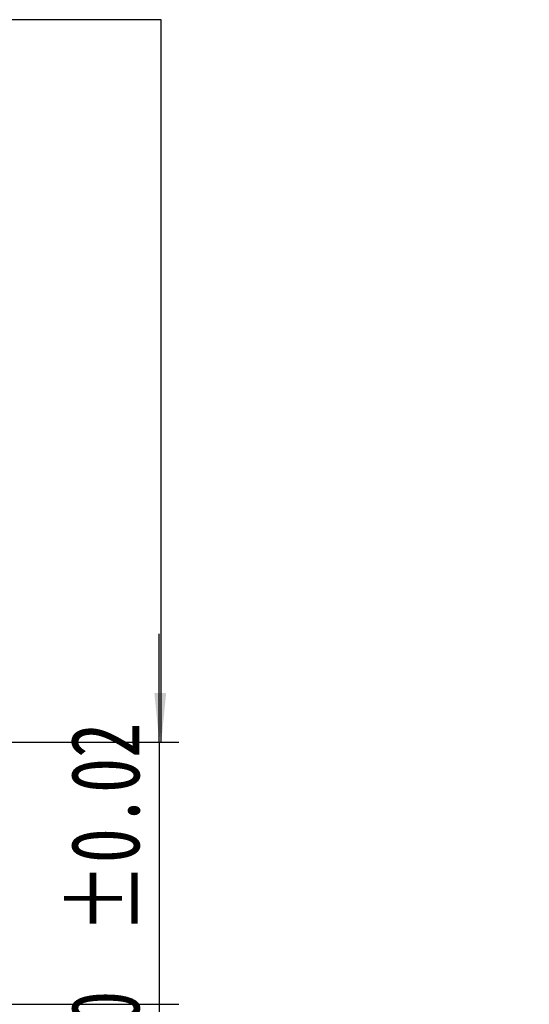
# Model space of a CAD drawing. Header units: millimetres. Extents: x 33 to 273, y 7 to 196.
# Tile 7 of 8: x 247 to 273, y 35 to 85. Entities that reach past the tile are written whole.
import ezdxf

# ---------------------------------------------------------------- set-up
doc = ezdxf.new("R2010")
doc.units = ezdxf.units.MM
doc.layers.add('FORMAT', color=7, linetype='Continuous')
doc.styles.add('SLDTEXTSTYLE0', font='TXT', dxfattribs={"width": 0.75})
doc.styles.add('SLDTEXTSTYLE1', font='TXT', dxfattribs={"width": 0.75, "bigfont": 'bigfont'})
doc.dimstyles.new('SLDDIMSTYLE9', dxfattribs={"dimtxt": 3.5, "dimasz": 2.5, "dimexe": 0, "dimexo": 0.0625, "dimgap": 0.875, "dimtad": 1, "dimlfac": 1.5, "dimrnd": 1e-09, "dimzin": 12, "dimdsep": 46, "dimtxsty": 'SLDTEXTSTYLE0', "dimsah": 1, "dimcen": 0.09, "dimadec": 0, "dimazin": 3, "dimtol": 1, "dimtp": 0.02, "dimtm": 0.02, "dimtfac": 1, "dimtmove": 0, "dimatfit": 0, "dimfxl": 0, "dimfrac": 2, "dimtolj": 1, "dimarcsym": 0})

# ---------------------------------------------------------------- blocks, each defined once
blk = doc.blocks.new('_D_16')
at = {"layer": 'FORMAT', "color": 7}
for p, q in [((253.872, 47.973), (253.872, 53.473)), ((241.588, 47.973), (254.872, 47.973)), ((253.872, 47.973), (253.872, 34.639)), ((238.538, 34.639), (254.872, 34.639)), ((253.872, 34.639), (253.872, 29.139))]:
    blk.add_line(p, q, dxfattribs=at)
for points in [[(253.872, 47.973), (254.122, 50.473), (253.622, 50.473)], [(253.872, 34.639), (253.622, 32.139), (254.122, 32.139)]]:
    blk.add_solid(points, dxfattribs=at)
at = {"layer": 'FORMAT', "color": 7, "char_height": 3.5, "attachment_point": 1, "rotation": 90, "style": 'SLDTEXTSTYLE0'}
for s, insert in [('±0.02', (249.36, 38.244)), ('20', (249.36, 31.759))]:
    blk.add_mtext(s, dxfattribs=dict(at, insert=insert))

msp = doc.modelspace()

# ---------------------------------------------------------------- linework, layer by layer
at = {"layer": 'FORMAT', "color": 7}
for p, q in [((253.97581284, 84.7130723), (224.97810718, 84.7130723)), ((253.97128343, 47.97272727), (253.97581284, 84.7130723))]:
    msp.add_line(p, q, dxfattribs=at)
msp.add_solid([(253.97128343, 47.97272727), (254.22159164, 50.47269643), (253.72159164, 50.47275807)], dxfattribs=at)

# ---------------------------------------------------------------- texts
at = {"layer": 'FORMAT', "color": 7, "insert": (208.44561732, 78.60886593), "char_height": 3.4395833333, "attachment_point": 1, "style": 'SLDTEXTSTYLE1'}
msp.add_mtext('\\M+188CA\\M+19275\\M+19378', dxfattribs=at)

# ---------------------------------------------------------------- dimensions: what is measured, and where the dimension line sits
at = {"layer": 'FORMAT', "color": 7}
dim = msp.add_linear_dim(base=(253.87170395, 34.63939394), p1=(240.58795482, 47.97272727), p2=(237.53837061, 34.63939394), angle=90, dimstyle='SLDDIMSTYLE9', dxfattribs=at)
dim.commit()
dim.dimension.update_dxf_attribs({"geometry": '_D_16', "text_midpoint": (253.87170395, 40.79819674), "dimtype": 160})

doc.saveas('drawing.dxf')
